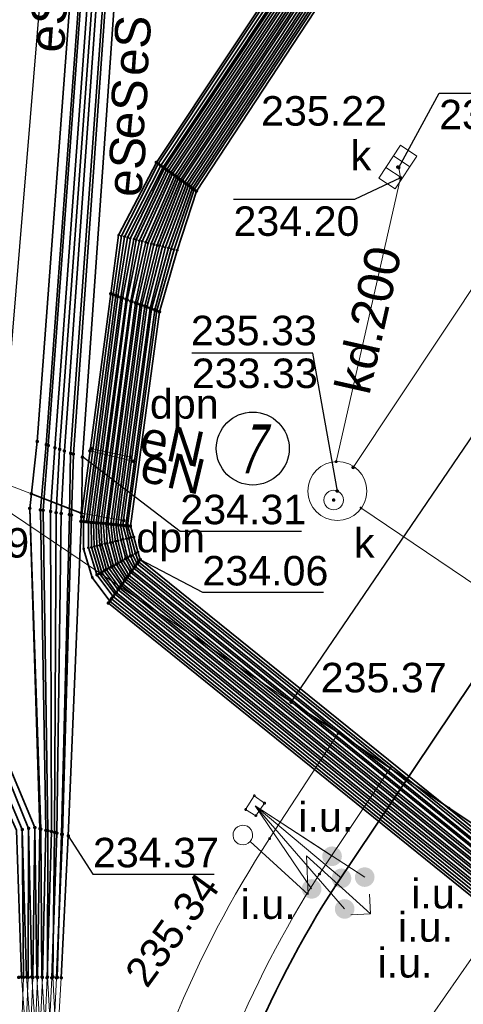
# Model space of a CAD drawing. Header units: metres. Extents: x 6603648 to 6604252, y 5739748 to 5740166.
# Tile 43 of 98: x 6603703 to 6603714, y 5740029 to 5740054. Entities that reach past the tile are written whole.
import ezdxf
from ezdxf.enums import TextEntityAlignment as Align

# ---------------------------------------------------------------- set-up
doc = ezdxf.new("R2010")
doc.units = ezdxf.units.M
doc.layers.get('0').update_dxf_attribs({"color": 252, "linetype": 'CONTINUOUS'})
for name, color, linetype, lineweight in [('GSLKRW', 252, 'CONTINUOUS', 25), ('GSLTTR', 252, 'CONTINUOUS', 35), ('GSPPRB', 252, 'CONTINUOUS', 18), ('GSPWPS', 252, 'CONTINUOUS', 13), ('GSPWPS_O', 252, 'CONTINUOUS', 13), ('GSSKOA', 252, 'CONTINUOUS', 18), ('GSSKOD', 252, 'CONTINUOUS', 18), ('GSSKPL', 252, 'CONTINUOUS', 18), ('GULENN', 252, 'CONTINUOUS', 18), ('GULENN_O', 252, 'CONTINUOUS', 18), ('GULEOR', 252, 'CONTINUOUS', 35), ('GULESN', 252, 'CONTINUOUS', 18), ('GULESN_O', 252, 'CONTINUOUS', 18), ('GULIPR', 252, 'CONTINUOUS', 18), ('GULKDP', 252, 'CONTINUOUS', 18), ('GULKDP_O', 252, 'CONTINUOUS', 18), ('GUPENP_O', 252, 'CONTINUOUS', 18), ('GUPISL', 252, 'CONTINUOUS', 18), ('GUPKKS', 252, 'CONTINUOUS', 18), ('GUPKSD_O', 252, 'CONTINUOUS', 18), ('GUPKWZ', 252, 'CONTINUOUS', 18), ('GUPKWZ_O', 252, 'CONTINUOUS', 18), ('GUSIKP', 252, 'CONTINUOUS', 18), ('GUSXUI', 252, 'CONTINUOUS', 18)]:
    doc.layers.add(name, color=color, linetype=linetype, lineweight=lineweight)
for name, color, linetype in [('GUPESH', 252, 'CONTINUOUS'), ('GUPESH_O', 252, 'CONTINUOUS'), ('GUPKSH', 252, 'CONTINUOUS'), ('GUPKSH_O', 252, 'CONTINUOUS'), ('GUPXUI', 252, 'CONTINUOUS'), ('GUPXUI_O', 252, 'CONTINUOUS')]:
    doc.layers.add(name, color=color, linetype=linetype)
doc.styles.add('Arial', font='arial.ttf')
doc.styles.add('GEOS_050', font='GEOS_050', dxfattribs={"oblique": 15, "height": 2.5})

# ---------------------------------------------------------------- blocks, each defined once
blk = doc.blocks.new('GSPPRB0')
blk.add_lwpolyline([(-0.007955, 0.0225), (0.007955, 0.0225), (0.0225, 0.007955), (0.0225, -0.007955), (0.007955, -0.0225), (-0.007955, -0.0225), (-0.0225, -0.007955), (-0.0225, 0.007955)], close=True)
blk = doc.blocks.new('GUPKSH1')
blk.add_hatch(color=256).paths.add_polyline_path([(0, 0.045), (-0.011647, 0.043467), (-0.0225, 0.038971), (-0.03182, 0.03182), (-0.038971, 0.0225), (-0.043467, 0.011647), (-0.045, 0), (-0.043467, -0.011647), (-0.038971, -0.0225), (-0.03182, -0.03182), (-0.0225, -0.038971), (-0.011647, -0.043467), (0, -0.045), (0.011647, -0.043467), (0.0225, -0.038971), (0.03182, -0.03182), (0.038971, -0.0225), (0.043467, -0.011647), (0.045, 0), (0.043467, 0.011647), (0.038971, 0.0225), (0.03182, 0.03182), (0.0225, 0.038971), (0.011647, 0.043467)])
blk = doc.blocks.new('GUPESH1')
blk.add_hatch(color=256).paths.add_polyline_path([(0, 0.045), (-0.011647, 0.043467), (-0.0225, 0.038971), (-0.03182, 0.03182), (-0.038971, 0.0225), (-0.043467, 0.011647), (-0.045, 0), (-0.043467, -0.011647), (-0.038971, -0.0225), (-0.03182, -0.03182), (-0.0225, -0.038971), (-0.011647, -0.043467), (0, -0.045), (0.011647, -0.043467), (0.0225, -0.038971), (0.03182, -0.03182), (0.038971, -0.0225), (0.043467, -0.011647), (0.045, 0), (0.043467, 0.011647), (0.038971, 0.0225), (0.03182, 0.03182), (0.0225, 0.038971), (0.011647, 0.043467)])
blk = doc.blocks.new('GSPWPS1')
blk.add_hatch(color=256).paths.add_polyline_path([(0, 0.045), (-0.011647, 0.043467), (-0.0225, 0.038971), (-0.03182, 0.03182), (-0.038971, 0.0225), (-0.043467, 0.011647), (-0.045, 0), (-0.043467, -0.011647), (-0.038971, -0.0225), (-0.03182, -0.03182), (-0.0225, -0.038971), (-0.011647, -0.043467), (0, -0.045), (0.011647, -0.043467), (0.0225, -0.038971), (0.03182, -0.03182), (0.038971, -0.0225), (0.043467, -0.011647), (0.045, 0), (0.043467, 0.011647), (0.038971, 0.0225), (0.03182, 0.03182), (0.0225, 0.038971), (0.011647, 0.043467)])
blk = doc.blocks.new('GUPISL1_5')
for points in [[(3.396745, 1.05234), (3.75, 0.7), (3.396745, 0.34766)], [(0.25, 0), (2.25, 0), (1.55, 0.7), (3.75, 0.7)]]:
    blk.add_lwpolyline(points)
blk.add_lwpolyline([(0.25, 0), (0.241481, -0.064705), (0.216506, -0.125), (0.176777, -0.176777), (0.125, -0.216506), (0.064705, -0.241481), (0, -0.25), (-0.064705, -0.241481), (-0.125, -0.216506), (-0.176777, -0.176777), (-0.216506, -0.125), (-0.241481, -0.064705), (-0.25, 0), (-0.241481, 0.064705), (-0.216506, 0.125), (-0.176777, 0.176777), (-0.125, 0.216506), (-0.064705, 0.241481), (0, 0.25), (0.064705, 0.241481), (0.125, 0.216506), (0.176777, 0.176777), (0.216506, 0.125), (0.241481, 0.064705)], close=True)
blk = doc.blocks.new('GUPXUI1')
blk.add_hatch(color=256).paths.add_polyline_path([(0, 0.25), (-0.064705, 0.241481), (-0.125, 0.216506), (-0.176777, 0.176777), (-0.216506, 0.125), (-0.241481, 0.064705), (-0.25, 0), (-0.241481, -0.064705), (-0.216506, -0.125), (-0.176777, -0.176777), (-0.125, -0.216506), (-0.064705, -0.241481), (0, -0.25), (0.064705, -0.241481), (0.125, -0.216506), (0.176777, -0.176777), (0.216506, -0.125), (0.241481, -0.064705), (0.25, 0), (0.241481, 0.064705), (0.216506, 0.125), (0.176777, 0.176777), (0.125, 0.216506), (0.064705, 0.241481)])
blk = doc.blocks.new('GUPKWZ1_1')
blk.add_lwpolyline([(0.25, 0), (0.241481, -0.064705), (0.216506, -0.125), (0.176777, -0.176777), (0.125, -0.216506), (0.064705, -0.241481), (0, -0.25), (-0.064705, -0.241481), (-0.125, -0.216506), (-0.176777, -0.176777), (-0.216506, -0.125), (-0.241481, -0.064705), (-0.25, 0), (-0.241481, 0.064705), (-0.216506, 0.125), (-0.176777, 0.176777), (-0.125, 0.216506), (-0.064705, 0.241481), (0, 0.25), (0.064705, 0.241481), (0.125, 0.216506), (0.176777, 0.176777), (0.216506, 0.125), (0.241481, 0.064705)], close=True)
blk = doc.blocks.new('GUPKKS1')
blk.add_lwpolyline([(0.5, -0.25), (-0.5, -0.25), (-0.5, 0.25), (0.5, 0.25)], close=True)
for points in [[(-0.175, -0.25), (-0.175, 0.25)], [(0.175, -0.25), (0.175, 0.25)]]:
    blk.add_lwpolyline(points)

msp = doc.modelspace()

# ---------------------------------------------------------------- linework, layer by layer
msp.add_circle((6603708.882, 5740042.88), 0.928)
at = {"layer": 'GSLKRW'}
msp.add_lwpolyline([(6603719.623, 5739907.764), (6603719.37, 5739910.02), (6603718.01, 5739918.93), (6603716.84, 5739924.9, 0.18154), (6603714.02, 5739930.19, -0.269275), (6603711.34, 5739939.4, 0.039751), (6603711.22, 5739941.45), (6603709.62, 5739949.73), (6603696.41, 5740012.1), (6603705.1, 5740118.58), (6603708.8, 5740118.29), (6603704.84, 5740070.9), (6603702.4, 5740041.46), (6603700.14, 5740012.41), (6603713.04, 5739950.38, 0.051914), (6603714.01, 5739946.48, 0.188776), (6603715.42, 5739945.03, 0.298634), (6603717.12, 5739945.95), (6603717.71, 5739946.86), (6603718.42, 5739947.99), (6603718.75, 5739939.7)], format="xyb", dxfattribs=at)
for points in [[(6603748.13, 5740010.83), (6603738.74, 5740017.1), (6603736.51, 5740018.59), (6603732.35, 5740021.36), (6603730.12, 5740022.86), (6603726, 5740025.6), (6603723.79, 5740027.08), (6603719.86, 5740029.72), (6603717.63, 5740031.22), (6603713.87, 5740033.74), (6603712.38, 5740034.75), (6603711.06, 5740035.65), (6603709.86, 5740036.43), (6603715.18, 5740044.25), (6603715.538, 5740044.785)], [(6603709.86, 5740036.43), (6603711.06, 5740035.65), (6603712.38, 5740034.75), (6603713.87, 5740033.74), (6603717.63, 5740031.22), (6603719.86, 5740029.72), (6603723.79, 5740027.08), (6603726, 5740025.6), (6603726.08, 5740025.55)]]:
    msp.add_lwpolyline(points, dxfattribs=at)
at = {"layer": 'GSLTTR'}
msp.add_lwpolyline([(6603718.42, 5740042.85), (6603711, 5740031.78, 0.197873), (6603707.46, 5740012.99, -0.000264), (6603710.44, 5739997.78), (6603712.7, 5739986.28), (6603715.02, 5739974.46), (6603717.56, 5739961.64), (6603718.76, 5739955.43, -0.02115), (6603719.33, 5739951.98, -0.01537), (6603719.71, 5739948.05), (6603720.01, 5739939.11), (6603720.48, 5739933.6, 0.063458), (6603722.5, 5739925.36, 0.103455), (6603728.15, 5739916.98, 0.087138), (6603735.69, 5739911.88, -0.009366), (6603746.49, 5739907.17), (6603750.35, 5739904.88), (6603754.05, 5739902.42, 0.04307), (6603764.13, 5739897.21, -0.0617), (6603779.54, 5739890.04)], format="xyb", dxfattribs=at)
at = {"layer": 'GSSKOA'}
msp.add_lwpolyline([(6603700.14, 5740012.41), (6603702.4, 5740041.46), (6603704.84, 5740070.9), (6603708.8, 5740118.29), (6603705.1, 5740118.58), (6603696.41, 5740012.1), (6603709.62, 5739949.73), (6603713.04, 5739950.38)], close=True, dxfattribs=at)
msp.add_lwpolyline([(6603715.538, 5740044.785), (6603757.379, 5740016.708, 0.395703), (6603765.668, 5740018.361), (6603753.371, 5740000.151, 0.411757), (6603751.714, 5740008.484), (6603748.13, 5740010.83), (6603738.74, 5740017.1), (6603736.51, 5740018.59), (6603732.35, 5740021.36), (6603730.12, 5740022.86), (6603726, 5740025.6), (6603723.79, 5740027.08), (6603719.86, 5740029.72), (6603717.63, 5740031.22), (6603713.87, 5740033.74), (6603712.38, 5740034.75), (6603711.06, 5740035.65), (6603709.86, 5740036.43), (6603715.18, 5740044.25)], format="xyb", close=True, dxfattribs=at)
at = {"layer": 'GSSKOD'}
msp.add_lwpolyline([(6603704.84, 5740070.9), (6603720.66, 5740094.71), (6603725.86, 5740091.24), (6603726.2, 5740091.73), (6603731.02, 5740088.51), (6603714.22, 5740063.42), (6603723.23, 5740057.39), (6603714.64, 5740044.58), (6603715.18, 5740044.25), (6603709.86, 5740036.43), (6603702.4, 5740041.46)], close=True, dxfattribs=at)
msp.add_lwpolyline([(6603711.06, 5740035.65), (6603709.31, 5740032.96, 0.19423), (6603705.34, 5740012.85), (6603706.75, 5740004.57), (6603708.35, 5739997.66), (6603710.67, 5739985.82), (6603712.96, 5739974.23), (6603715.52, 5739961.21), (6603716.78, 5739954.87, -0.030836), (6603717.61, 5739948.19), (6603717.71, 5739946.86), (6603718.42, 5739947.99, 0.032203), (6603718.06, 5739951.87), (6603718.83, 5739951.92)], format="xyb", dxfattribs=at)
at = {"layer": 'GSSKPL'}
msp.add_lwpolyline([(6603718.62, 5739963.32, -0.052081), (6603718, 5739973.29, -0.091075), (6603722.03, 5739990.76), (6603726.4, 5739998.67), (6603738.74, 5740017.1), (6603736.51, 5740018.59), (6603732.35, 5740021.36), (6603730.12, 5740022.86), (6603726, 5740025.6), (6603723.79, 5740027.08), (6603719.86, 5740029.72), (6603717.63, 5740031.22), (6603713.87, 5740033.74), (6603712.38, 5740034.75), (6603710.58, 5740032.06, 0.196712), (6603706.96, 5740012.89), (6603707.72, 5740009.07), (6603709.94, 5739997.72), (6603712.2, 5739986.22), (6603714.53, 5739974.4), (6603717.07, 5739961.54)], format="xyb", dxfattribs=at)
at = {"layer": 'GULENN'}
for points in [[(6603724.61, 5740081.74), (6603726.57, 5740080.36), (6603726.92, 5740079.56), (6603726.46, 5740078.82), (6603707.2, 5740049.61), (6603706.59, 5740048.02), (6603706.19, 5740046.48), (6603705.45, 5740040.94), (6603705.53, 5740040.56), (6603705.65, 5740040.08), (6603705.81, 5740039.77), (6603722.71, 5740026.13), (6603723.51, 5740025.56), (6603751.41, 5740006.62), (6603752.63, 5740005.76), (6603753.31, 5740005.54)], [(6603724.67, 5740081.83), (6603726.64, 5740080.41), (6603727.01, 5740079.56), (6603726.49, 5740078.8), (6603707.25, 5740049.58), (6603706.66, 5740048), (6603706.27, 5740046.45), (6603705.52, 5740040.93), (6603705.59, 5740040.57), (6603705.7, 5740040.11), (6603705.86, 5740039.84), (6603722.78, 5740026.2), (6603723.56, 5740025.63), (6603751.45, 5740006.69), (6603753.83, 5740004.41)], [(6603724.71, 5740081.89), (6603726.71, 5740080.46), (6603727.1, 5740079.56), (6603726.55, 5740078.78), (6603707.3, 5740049.54), (6603706.74, 5740047.98), (6603706.31, 5740046.43), (6603705.58, 5740040.93), (6603705.67, 5740040.59), (6603705.77, 5740040.15), (6603705.89, 5740039.88), (6603722.8, 5740026.23), (6603723.59, 5740025.67), (6603751.47, 5740006.73), (6603752.65, 5740005.84), (6603753.29, 5740005.63)], [(6603724.41, 5740081.44), (6603726.27, 5740080.16), (6603726.55, 5740079.56), (6603726.27, 5740078.92), (6603706.99, 5740049.76), (6603706.3, 5740048.09), (6603705.94, 5740046.57), (6603705.2, 5740040.96), (6603705.26, 5740040.49), (6603705.41, 5740039.94), (6603705.65, 5740039.56), (6603722.53, 5740025.92), (6603723.35, 5740025.35), (6603751.29, 5740006.4), (6603752.58, 5740005.58), (6603753.34, 5740005.39)], [(6603724.47, 5740081.52), (6603726.34, 5740080.21), (6603726.63, 5740079.56), (6603726.31, 5740078.9), (6603707.04, 5740049.72), (6603706.37, 5740048.07), (6603706.02, 5740046.54), (6603705.27, 5740040.96), (6603705.32, 5740040.5), (6603705.46, 5740039.97), (6603705.69, 5740039.61), (6603722.59, 5740025.99), (6603723.4, 5740025.41), (6603751.33, 5740006.47), (6603753.69, 5740004.21)], [(6603724.51, 5740081.59), (6603726.42, 5740080.26), (6603726.73, 5740079.56), (6603726.36, 5740078.87), (6603707.09, 5740049.69), (6603706.45, 5740048.05), (6603706.06, 5740046.53), (6603705.33, 5740040.95), (6603705.39, 5740040.52), (6603705.53, 5740040.01), (6603705.73, 5740039.66), (6603722.62, 5740026.02), (6603723.43, 5740025.46), (6603751.35, 5740006.51), (6603752.61, 5740005.67), (6603753.33, 5740005.46)], [(6603724.57, 5740081.67), (6603726.49, 5740080.31), (6603726.82, 5740079.56), (6603726.4, 5740078.85), (6603707.15, 5740049.65), (6603706.51, 5740048.04), (6603706.14, 5740046.5), (6603705.4, 5740040.95), (6603705.45, 5740040.54), (6603705.58, 5740040.04), (6603705.78, 5740039.73), (6603722.69, 5740026.1), (6603723.47, 5740025.52), (6603751.39, 5740006.58), (6603753.74, 5740004.27)], [(6603724.26, 5740081.21), (6603726.04, 5740080), (6603726.26, 5740079.56), (6603726.13, 5740078.99), (6603706.84, 5740049.87), (6603706.07, 5740048.15), (6603705.78, 5740046.63), (6603705.02, 5740040.98), (6603705.04, 5740040.44), (6603705.22, 5740039.84), (6603705.54, 5740039.4), (6603722.41, 5740025.78), (6603723.24, 5740025.2), (6603751.21, 5740006.24), (6603752.54, 5740005.41), (6603753.38, 5740005.23)], [(6603724.31, 5740081.29), (6603726.12, 5740080.06), (6603726.36, 5740079.56), (6603726.17, 5740078.97), (6603706.9, 5740049.83), (6603706.16, 5740048.13), (6603705.81, 5740046.62), (6603705.08, 5740040.98), (6603705.12, 5740040.46), (6603705.29, 5740039.87), (6603705.57, 5740039.44), (6603722.44, 5740025.82), (6603723.27, 5740025.24), (6603751.23, 5740006.28), (6603752.56, 5740005.5), (6603753.36, 5740005.31)], [(6603724.36, 5740081.36), (6603726.19, 5740080.1), (6603726.45, 5740079.56), (6603726.22, 5740078.94), (6603706.95, 5740049.79), (6603706.22, 5740048.11), (6603705.9, 5740046.59), (6603705.15, 5740040.97), (6603705.18, 5740040.47), (6603705.34, 5740039.9), (6603705.62, 5740039.51), (6603722.5, 5740025.89), (6603723.32, 5740025.31), (6603751.27, 5740006.35), (6603753.65, 5740004.14)], [(6603724.11, 5740080.99), (6603725.81, 5740079.85), (6603725.99, 5740079.56), (6603725.98, 5740079.06), (6603706.69, 5740049.97), (6603705.86, 5740048.21), (6603705.57, 5740046.71), (6603704.83, 5740041), (6603704.85, 5740040.39), (6603705.04, 5740039.73), (6603705.41, 5740039.22), (6603722.26, 5740025.62), (6603723.12, 5740025.03), (6603751.11, 5740006.05), (6603752.05, 5740005.24), (6603752, 5740004.71), (6603751.04, 5740003.2), (6603741.76, 5739989.76), (6603741.84, 5739989.39)], [(6603724.16, 5740081.06), (6603725.89, 5740079.9), (6603726.08, 5740079.56), (6603726.03, 5740079.04), (6603706.74, 5740049.94), (6603705.92, 5740048.19), (6603705.66, 5740046.68), (6603704.9, 5740040.99), (6603704.92, 5740040.41), (6603705.1, 5740039.77), (6603705.46, 5740039.29), (6603722.32, 5740025.68), (6603723.15, 5740025.08), (6603751.15, 5740006.12), (6603752.15, 5740005.25), (6603752.07, 5740004.66), (6603751.08, 5740003.16), (6603741.72, 5739989.57), (6603741.4, 5739989.5)], [(6603724.21, 5740081.14), (6603725.97, 5740079.96), (6603726.18, 5740079.56), (6603726.07, 5740079.02), (6603706.8, 5740049.9), (6603706, 5740048.17), (6603705.69, 5740046.66), (6603704.95, 5740040.99), (6603704.99, 5740040.42), (6603705.16, 5740039.8), (6603705.49, 5740039.34), (6603722.36, 5740025.72), (6603723.19, 5740025.14), (6603751.17, 5740006.17), (6603752.26, 5740005.27), (6603752.13, 5740004.61), (6603751.12, 5740003.11), (6603741.88, 5739989.73), (6603741.92, 5739989.4)], [(6603723.91, 5740080.69), (6603725.51, 5740079.65), (6603725.61, 5740079.56), (6603725.8, 5740079.16), (6603706.48, 5740050.12), (6603705.54, 5740048.29), (6603705.33, 5740046.8), (6603704.58, 5740041.02), (6603704.58, 5740040.33), (6603704.8, 5740039.6), (6603705.25, 5740039), (6603722.09, 5740025.41), (6603722.96, 5740024.82), (6603750.98, 5740005.83), (6603751.74, 5740005.2), (6603751.83, 5740004.84), (6603750.91, 5740003.35), (6603741.61, 5739989.8), (6603741.7, 5739989.38)], [(6603724.01, 5740080.84), (6603725.67, 5740079.75), (6603725.81, 5740079.56), (6603725.89, 5740079.11), (6603706.6, 5740050.04), (6603705.7, 5740048.25), (6603705.45, 5740046.75), (6603704.7, 5740041.01), (6603704.7, 5740040.36), (6603704.92, 5740039.67), (6603705.33, 5740039.12), (6603722.18, 5740025.52), (6603723.04, 5740024.93), (6603751.05, 5740005.94), (6603751.84, 5740005.21), (6603751.89, 5740004.79), (6603750.95, 5740003.31), (6603741.64, 5739989.79), (6603741.77, 5739989.39)], [(6603724.06, 5740080.92), (6603725.74, 5740079.8), (6603725.89, 5740079.56), (6603725.94, 5740079.08), (6603706.64, 5740050.01), (6603705.77, 5740048.23), (6603705.53, 5740046.72), (6603704.77, 5740041), (6603704.78, 5740040.37), (6603704.98, 5740039.7), (6603705.38, 5740039.18), (6603722.22, 5740025.57), (6603723.08, 5740024.98), (6603751.08, 5740006.01), (6603751.94, 5740005.23), (6603751.95, 5740004.75), (6603750.99, 5740003.25), (6603741.71, 5739989.78), (6603736.55, 5739982.04), (6603736.2, 5739981.8), (6603735.78, 5739981.89), (6603722.86, 5739991.05)], [(6603705.78, 5740042.66), (6603704.77, 5740042.88)], [(6603705.84, 5740042.56), (6603704.74, 5740042.82)]]:
    msp.add_lwpolyline(points, dxfattribs=at)
at = {"layer": 'GULEOR'}
for points in [[(6603724.16, 5740081.06), (6603725.89, 5740079.9), (6603726.08, 5740079.56), (6603726.03, 5740079.04), (6603706.74, 5740049.94), (6603705.92, 5740048.19), (6603705.66, 5740046.68), (6603704.9, 5740040.99), (6603704.92, 5740040.41), (6603705.1, 5740039.77), (6603705.46, 5740039.29), (6603722.32, 5740025.68), (6603723.15, 5740025.08), (6603751.15, 5740006.12)], [(6603725.75, 5740079.18), (6603706.43, 5740050.16), (6603705.47, 5740048.31), (6603705.27, 5740046.82), (6603704.51, 5740041.03)], [(6603725.8, 5740079.16), (6603706.48, 5740050.12), (6603705.54, 5740048.29), (6603705.33, 5740046.8), (6603704.58, 5740041.02), (6603704.58, 5740040.33), (6603704.8, 5740039.6), (6603705.25, 5740039), (6603722.09, 5740025.41), (6603722.96, 5740024.82), (6603750.98, 5740005.83)], [(6603725.84, 5740079.13), (6603706.54, 5740050.08), (6603705.62, 5740048.27), (6603705.4, 5740046.77), (6603704.65, 5740041.02)], [(6603725.89, 5740079.11), (6603706.6, 5740050.04), (6603705.7, 5740048.25), (6603705.45, 5740046.75), (6603704.7, 5740041.01), (6603704.7, 5740040.36), (6603704.92, 5740039.67), (6603705.33, 5740039.12), (6603722.18, 5740025.52), (6603723.04, 5740024.93), (6603751.05, 5740005.94)], [(6603725.94, 5740079.08), (6603706.64, 5740050.01), (6603705.77, 5740048.23), (6603705.53, 5740046.72), (6603704.77, 5740041), (6603704.78, 5740040.37), (6603704.98, 5740039.7), (6603705.38, 5740039.18), (6603722.22, 5740025.57), (6603723.08, 5740024.98), (6603751.08, 5740006.01)], [(6603725.98, 5740079.06), (6603706.69, 5740049.97), (6603705.86, 5740048.21), (6603705.57, 5740046.71), (6603704.83, 5740041), (6603704.85, 5740040.39), (6603705.04, 5740039.73), (6603705.41, 5740039.22), (6603722.26, 5740025.62), (6603723.12, 5740025.03), (6603751.11, 5740006.05)], [(6603726.07, 5740079.02), (6603706.8, 5740049.9), (6603706, 5740048.17), (6603705.69, 5740046.66), (6603704.95, 5740040.99), (6603704.99, 5740040.42), (6603705.16, 5740039.8), (6603705.49, 5740039.34), (6603722.36, 5740025.72), (6603723.19, 5740025.14), (6603751.17, 5740006.17)], [(6603726.13, 5740078.99), (6603706.84, 5740049.87), (6603706.07, 5740048.15), (6603705.78, 5740046.63), (6603705.02, 5740040.98), (6603705.04, 5740040.44), (6603705.22, 5740039.84), (6603705.54, 5740039.4), (6603722.41, 5740025.78), (6603723.24, 5740025.2), (6603751.21, 5740006.24)], [(6603726.17, 5740078.97), (6603706.9, 5740049.83), (6603706.16, 5740048.13), (6603705.81, 5740046.62), (6603705.08, 5740040.98), (6603705.12, 5740040.46), (6603705.29, 5740039.87), (6603705.57, 5740039.44), (6603722.44, 5740025.82), (6603723.27, 5740025.24), (6603751.23, 5740006.28)], [(6603726.22, 5740078.94), (6603706.95, 5740049.79), (6603706.22, 5740048.11), (6603705.9, 5740046.59), (6603705.15, 5740040.97), (6603705.18, 5740040.47), (6603705.34, 5740039.9), (6603705.62, 5740039.51), (6603722.5, 5740025.89), (6603723.32, 5740025.31), (6603751.27, 5740006.35)], [(6603726.27, 5740078.92), (6603706.99, 5740049.76), (6603706.3, 5740048.09), (6603705.94, 5740046.57), (6603705.2, 5740040.96), (6603705.26, 5740040.49), (6603705.41, 5740039.94), (6603705.65, 5740039.56), (6603722.53, 5740025.92), (6603723.35, 5740025.35), (6603751.29, 5740006.4)], [(6603726.31, 5740078.9), (6603707.04, 5740049.72), (6603706.37, 5740048.07), (6603706.02, 5740046.54), (6603705.27, 5740040.96), (6603705.32, 5740040.5), (6603705.46, 5740039.97), (6603705.69, 5740039.61), (6603722.59, 5740025.99), (6603723.4, 5740025.41), (6603751.33, 5740006.47)], [(6603726.36, 5740078.87), (6603707.09, 5740049.69), (6603706.45, 5740048.05), (6603706.06, 5740046.53), (6603705.33, 5740040.95), (6603705.39, 5740040.52), (6603705.53, 5740040.01), (6603705.73, 5740039.66), (6603722.62, 5740026.02), (6603723.43, 5740025.46), (6603751.35, 5740006.51)], [(6603726.4, 5740078.85), (6603707.15, 5740049.65), (6603706.51, 5740048.04), (6603706.14, 5740046.5), (6603705.4, 5740040.95), (6603705.45, 5740040.54), (6603705.58, 5740040.04), (6603705.78, 5740039.73), (6603722.69, 5740026.1), (6603723.47, 5740025.52), (6603751.39, 5740006.58)], [(6603726.46, 5740078.82), (6603707.2, 5740049.61), (6603706.59, 5740048.02), (6603706.19, 5740046.48), (6603705.45, 5740040.94), (6603705.53, 5740040.56), (6603705.65, 5740040.08), (6603705.81, 5740039.77), (6603722.71, 5740026.13), (6603723.51, 5740025.56), (6603751.41, 5740006.62)], [(6603726.49, 5740078.8), (6603707.25, 5740049.58), (6603706.66, 5740048), (6603706.27, 5740046.45), (6603705.52, 5740040.93), (6603705.59, 5740040.57), (6603705.7, 5740040.11), (6603705.86, 5740039.84), (6603722.78, 5740026.2), (6603723.56, 5740025.63), (6603751.45, 5740006.69)], [(6603726.55, 5740078.78), (6603707.3, 5740049.54), (6603706.74, 5740047.98), (6603706.31, 5740046.43), (6603705.58, 5740040.93), (6603705.67, 5740040.59), (6603705.77, 5740040.15), (6603705.89, 5740039.88), (6603722.8, 5740026.23), (6603723.59, 5740025.67), (6603751.47, 5740006.73)], [(6603726.59, 5740078.76), (6603707.35, 5740049.5), (6603706.81, 5740047.96), (6603706.39, 5740046.41), (6603705.65, 5740040.92), (6603705.73, 5740040.6), (6603705.83, 5740040.17), (6603705.94, 5740039.95), (6603722.86, 5740026.3), (6603723.63, 5740025.73), (6603751.52, 5740006.81)], [(6603726.64, 5740078.73), (6603707.39, 5740049.47), (6603706.88, 5740047.94), (6603706.44, 5740046.39), (6603705.7, 5740040.92), (6603705.79, 5740040.62), (6603705.9, 5740040.21), (6603705.98, 5740040), (6603722.9, 5740026.34), (6603723.67, 5740025.77), (6603751.54, 5740006.85)], [(6603726.68, 5740078.71), (6603707.45, 5740049.43), (6603706.96, 5740047.92), (6603706.51, 5740046.36), (6603705.77, 5740040.91), (6603705.86, 5740040.63), (6603705.96, 5740040.25), (6603706.02, 5740040.06), (6603722.95, 5740026.4), (6603723.7, 5740025.82), (6603751.56, 5740006.89)], [(6603706.21, 5740068.82), (6603705.21, 5740067.39), (6603703.4, 5740043.06), (6603703.21, 5740041.36), (6603703.47, 5740033.21), (6603703.41, 5740029.43)], [(6603706.21, 5740068.81), (6603705.21, 5740067.39), (6603703.4, 5740043.06), (6603703.21, 5740041.36), (6603703.49, 5740033.2), (6603703.52, 5740029.44)], [(6603706.42, 5740068.67), (6603705.41, 5740067.21), (6603703.63, 5740042.98), (6603703.48, 5740041.32), (6603703.62, 5740033.17), (6603703.53, 5740029.43)], [(6603706.48, 5740068.63), (6603705.46, 5740067.16), (6603703.68, 5740042.96), (6603703.55, 5740041.31), (6603703.67, 5740033.16), (6603703.66, 5740029.44)], [(6603706.63, 5740068.53), (6603705.61, 5740067.03), (6603703.85, 5740042.9), (6603703.74, 5740041.28), (6603703.76, 5740033.14), (6603703.65, 5740029.42)], [(6603706.74, 5740068.46), (6603705.72, 5740066.94), (6603703.97, 5740042.86), (6603703.88, 5740041.25), (6603703.84, 5740033.12), (6603703.8, 5740029.44)], [(6603706.84, 5740068.39), (6603705.81, 5740066.85), (6603704.09, 5740042.82), (6603704.01, 5740041.23), (6603703.9, 5740033.1), (6603703.77, 5740029.42)], [(6603707.06, 5740068.24), (6603706.02, 5740066.67), (6603704.32, 5740042.74), (6603704.27, 5740041.19), (6603704.04, 5740033.07), (6603703.89, 5740029.42)], [(6603707.01, 5740068.27), (6603705.97, 5740066.71), (6603704.25, 5740042.76), (6603704.22, 5740041.2), (6603704.02, 5740033.07), (6603703.91, 5740029.43)], [(6603707.27, 5740068.09), (6603706.22, 5740066.49), (6603704.55, 5740042.66), (6603704.53, 5740041.15), (6603704.19, 5740033.03), (6603704.01, 5740029.42)], [(6603707.27, 5740068.09), (6603706.22, 5740066.49), (6603704.55, 5740042.66), (6603704.53, 5740041.15), (6603704.19, 5740033.03), (6603704.01, 5740029.42)], [(6603698.25, 5740042.67), (6603702.35, 5740035.25), (6603703.18, 5740033.22), (6603703.17, 5740029.43)], [(6603698.25, 5740042.67), (6603702.35, 5740035.25), (6603703.18, 5740033.22), (6603703.26, 5740029.44)], [(6603698.38, 5740042.82), (6603702.47, 5740035.31), (6603703.34, 5740033.24), (6603703.29, 5740029.43)], [(6603698.38, 5740042.82), (6603702.47, 5740035.31), (6603703.34, 5740033.24), (6603703.39, 5740029.44)], [(6603697.98, 5740042.37), (6603702.02, 5740035.07), (6603702.87, 5740033.17), (6603703, 5740029.44)], [(6603698.11, 5740042.52), (6603702.18, 5740035.16), (6603703.02, 5740033.19), (6603703.05, 5740029.43)], [(6603698.11, 5740042.52), (6603702.18, 5740035.16), (6603703.02, 5740033.19), (6603703.13, 5740029.44)], [(6603703.25, 5740041.73), (6603704.52, 5740041.24)], [(6603705.21, 5740038.95), (6603722.04, 5740025.36), (6603722.92, 5740024.77), (6603750.96, 5740005.78)], [(6603705.29, 5740039.06), (6603722.13, 5740025.47), (6603723, 5740024.87), (6603751.02, 5740005.89)]]:
    msp.add_lwpolyline(points, dxfattribs=at)
at = {"layer": 'GULESN'}
for points in [[(6603710.25, 5740077.34), (6603709.76, 5740077.67), (6603709.23, 5740077.69), (6603709.02, 5740077.5), (6603708.27, 5740076.84), (6603706.08, 5740076.55), (6603700.9, 5740075.41), (6603700.51, 5740074.84), (6603700.29, 5740074.03), (6603697.99, 5740045.3), (6603697.91, 5740043.88), (6603698.11, 5740042.52), (6603702.18, 5740035.16), (6603703.02, 5740033.19), (6603703.05, 5740029.43), (6603702.98, 5740027.55), (6603701.85, 5740014.59), (6603701.96, 5740011.42), (6603702.45, 5740008.36), (6603708.97, 5739977.75), (6603710.1, 5739976.48)], [(6603710.17, 5740077.21), (6603709.68, 5740077.54), (6603709.23, 5740077.69), (6603709.02, 5740077.5), (6603708.27, 5740076.84), (6603706.08, 5740076.55), (6603700.9, 5740075.41), (6603700.51, 5740074.84), (6603700.29, 5740074.03), (6603697.99, 5740045.3), (6603697.91, 5740043.88), (6603698.11, 5740042.52), (6603702.18, 5740035.16), (6603703.02, 5740033.19), (6603703.05, 5740029.43), (6603702.98, 5740027.55), (6603701.85, 5740014.59), (6603701.96, 5740011.42), (6603702.45, 5740008.36), (6603708.97, 5739977.75), (6603710.1, 5739976.48)], [(6603709.13, 5740075.66), (6603708.59, 5740076.02), (6603707.7, 5740076.39), (6603706.83, 5740076.53), (6603706.1, 5740076.47), (6603700.92, 5740075.33), (6603700.45, 5740074.89), (6603700.25, 5740074.06), (6603697.87, 5740045.29), (6603697.78, 5740043.89), (6603697.98, 5740042.37), (6603702.02, 5740035.07), (6603702.87, 5740033.17), (6603703, 5740029.44), (6603703.14, 5740027.54), (6603701.98, 5740014.55), (6603702.12, 5740011.4), (6603702.61, 5740008.33), (6603704.25, 5740000.47), (6603709.12, 5739977.79), (6603709.57, 5739973.07), (6603709.48, 5739971.87)], [(6603709.06, 5740075.55), (6603708.52, 5740075.91), (6603707.67, 5740076.22), (6603706.82, 5740076.37), (6603706.12, 5740076.3), (6603700.95, 5740075.17), (6603700.56, 5740074.8), (6603700.34, 5740073.99), (6603697.99, 5740045.3), (6603697.91, 5740043.88), (6603698.11, 5740042.52), (6603702.18, 5740035.16), (6603703.02, 5740033.19), (6603703.13, 5740029.44), (6603703.27, 5740027.54), (6603702.08, 5740014.52), (6603702.21, 5740011.38), (6603702.7, 5740008.31), (6603704.33, 5740000.48), (6603709.21, 5739977.81), (6603709.74, 5739973.16), (6603709.61, 5739971.8)], [(6603708.55, 5740074.79), (6603708.05, 5740075.12), (6603707.62, 5740075.56), (6603706.89, 5740076.02), (6603706.11, 5740076.39), (6603700.93, 5740075.24), (6603700.64, 5740074.73), (6603700.4, 5740073.95), (6603698.11, 5740045.3), (6603698.04, 5740043.86), (6603698.25, 5740042.67), (6603702.35, 5740035.25), (6603703.18, 5740033.22), (6603703.17, 5740029.43), (6603703.09, 5740027.54), (6603701.93, 5740014.56), (6603702.04, 5740011.41), (6603702.53, 5740008.34), (6603709.04, 5739977.77), (6603710.4, 5739973.49), (6603710.17, 5739971.52)], [(6603708.85, 5740075.24), (6603708.35, 5740075.58), (6603707.63, 5740076.05), (6603706.81, 5740076.2), (6603706.15, 5740076.14), (6603700.99, 5740075.01), (6603700.66, 5740074.71), (6603700.43, 5740073.93), (6603698.11, 5740045.3), (6603698.04, 5740043.86), (6603698.25, 5740042.67), (6603702.35, 5740035.25), (6603703.18, 5740033.22), (6603703.26, 5740029.44), (6603703.39, 5740027.53), (6603702.17, 5740014.49), (6603702.3, 5740011.37), (6603702.78, 5740008.3), (6603704.41, 5740000.49), (6603709.29, 5739977.84), (6603709.91, 5739973.24), (6603709.74, 5739971.74)], [(6603708.46, 5740074.65), (6603707.95, 5740074.99), (6603707.5, 5740075.41), (6603706.79, 5740075.86), (6603706.14, 5740076.22), (6603700.97, 5740075.09), (6603700.77, 5740074.62), (6603700.52, 5740073.87), (6603698.23, 5740045.3), (6603698.17, 5740043.85), (6603698.38, 5740042.82), (6603702.47, 5740035.31), (6603703.34, 5740033.24), (6603703.29, 5740029.43), (6603703.21, 5740027.54), (6603702.02, 5740014.54), (6603702.12, 5740011.4), (6603702.61, 5740008.33), (6603709.12, 5739977.79), (6603710.58, 5739973.58), (6603710.3, 5739971.46)], [(6603708.76, 5740075.1), (6603708.28, 5740075.42), (6603707.59, 5740075.88), (6603706.8, 5740076.03), (6603706.18, 5740075.97), (6603701.03, 5740074.86), (6603700.77, 5740074.62), (6603700.52, 5740073.87), (6603698.23, 5740045.3), (6603698.17, 5740043.85), (6603698.38, 5740042.82), (6603702.47, 5740035.31), (6603703.34, 5740033.24), (6603703.39, 5740029.44), (6603703.51, 5740027.53), (6603702.26, 5740014.46), (6603702.39, 5740011.35), (6603702.85, 5740008.29), (6603704.5, 5740000.51), (6603709.38, 5739977.86), (6603710.08, 5739973.33), (6603709.87, 5739971.67)], [(6603706.21, 5740068.82), (6603705.21, 5740067.39), (6603703.4, 5740043.06), (6603703.21, 5740041.36), (6603703.47, 5740033.21), (6603703.41, 5740029.43), (6603703.33, 5740027.53), (6603702.1, 5740014.51), (6603702.2, 5740011.38), (6603702.69, 5740008.32), (6603704.4, 5740000.49), (6603704.76, 5739999.81)], [(6603706.42, 5740068.67), (6603705.41, 5740067.21), (6603703.63, 5740042.98), (6603703.48, 5740041.32), (6603703.62, 5740033.17), (6603703.53, 5740029.43), (6603703.45, 5740027.53), (6603702.19, 5740014.48), (6603702.28, 5740011.37), (6603702.77, 5740008.3), (6603704.48, 5740000.5), (6603704.78, 5739999.94)], [(6603706.21, 5740068.81), (6603705.21, 5740067.39), (6603703.4, 5740043.06), (6603703.21, 5740041.36), (6603703.49, 5740033.2), (6603703.52, 5740029.44), (6603703.64, 5740027.52), (6603702.35, 5740014.43), (6603702.48, 5740011.34), (6603702.93, 5740008.27), (6603704.58, 5740000.52), (6603709.47, 5739977.88), (6603710.25, 5739973.41), (6603710, 5739971.61), (6603706.36, 5739966.21), (6603705.89, 5739965.54), (6603705.74, 5739964.87)], [(6603706.63, 5740068.53), (6603705.61, 5740067.03), (6603703.85, 5740042.9), (6603703.74, 5740041.28), (6603703.76, 5740033.14), (6603703.65, 5740029.42), (6603703.57, 5740027.52), (6603702.28, 5740014.45), (6603702.36, 5740011.36), (6603702.84, 5740008.29), (6603704.56, 5740000.52), (6603704.8, 5740000.07)], [(6603706.48, 5740068.63), (6603705.46, 5740067.16), (6603703.68, 5740042.96), (6603703.55, 5740041.31), (6603703.67, 5740033.16), (6603703.66, 5740029.44), (6603703.77, 5740027.52), (6603702.46, 5740014.39), (6603702.57, 5740011.32), (6603703.02, 5740008.25), (6603704.69, 5740000.54), (6603709.56, 5739977.91), (6603710.42, 5739973.5), (6603710.12, 5739971.55), (6603706.47, 5739966.13), (6603706, 5739965.5), (6603705.83, 5739964.86)], [(6603706.74, 5740068.46), (6603705.72, 5740066.94), (6603703.97, 5740042.86), (6603703.88, 5740041.25), (6603703.84, 5740033.12), (6603703.8, 5740029.44), (6603703.9, 5740027.51), (6603702.55, 5740014.36), (6603702.65, 5740011.31), (6603703.1, 5740008.24), (6603704.77, 5740000.55), (6603709.65, 5739977.93), (6603710.58, 5739973.58), (6603710.24, 5739971.49), (6603706.59, 5739966.05), (6603706.11, 5739965.45), (6603705.93, 5739964.86)], [(6603706.84, 5740068.39), (6603705.81, 5740066.85), (6603704.09, 5740042.82), (6603704.01, 5740041.23), (6603703.9, 5740033.1), (6603703.77, 5740029.42), (6603703.68, 5740027.52), (6603702.36, 5740014.42), (6603702.44, 5740011.34), (6603702.92, 5740008.27), (6603704.63, 5740000.53), (6603704.83, 5740000.19)], [(6603707.06, 5740068.24), (6603706.02, 5740066.67), (6603704.32, 5740042.74), (6603704.27, 5740041.19), (6603704.04, 5740033.07), (6603703.89, 5740029.42), (6603703.8, 5740027.51), (6603702.45, 5740014.39), (6603702.53, 5740011.33), (6603703.01, 5740008.26), (6603704.7, 5740000.54), (6603704.85, 5740000.32)], [(6603707.01, 5740068.27), (6603705.97, 5740066.71), (6603704.25, 5740042.76), (6603704.22, 5740041.2), (6603704.02, 5740033.07), (6603703.91, 5740029.43)], [(6603707.27, 5740068.09), (6603706.22, 5740066.49), (6603704.55, 5740042.66), (6603704.53, 5740041.15), (6603704.19, 5740033.03), (6603704.01, 5740029.42), (6603703.9, 5740027.51), (6603702.55, 5740014.36), (6603702.65, 5740011.31), (6603703.1, 5740008.24), (6603704.77, 5740000.55), (6603704.87, 5740000.46)], [(6603707.27, 5740068.09), (6603706.22, 5740066.49), (6603704.55, 5740042.66), (6603704.53, 5740041.15), (6603704.19, 5740033.03), (6603704.01, 5740029.42)], [(6603697.76, 5740040.01), (6603698.16, 5740043.02), (6603698.53, 5740043.54), (6603703.25, 5740041.73), (6603704.52, 5740041.24), (6603705.6, 5740041.05)]]:
    msp.add_lwpolyline(points, dxfattribs=at)
at = {"layer": 'GULIPR'}
for points in [[(6603708.94, 5740033.79), (6603710.9, 5740032.51)], [(6603708.94, 5740033.79), (6603711.14, 5740031.95)], [(6603708.94, 5740033.79), (6603710.38, 5740031.68)], [(6603708.94, 5740033.79), (6603711.73, 5740031.98)], [(6603708.94, 5740033.79), (6603711.22, 5740031.17)]]:
    msp.add_lwpolyline(points, dxfattribs=at)
at = {"layer": 'GULKDP'}
for points in [[(6603711.436, 5740042.401), (6603722.765, 5740059.437)], [(6603711.003, 5740042.547), (6603712.641, 5740049.764), (6603712.596, 5740050.029)], [(6603722.911, 5740033.761), (6603711.634, 5740041.37)]]:
    msp.add_lwpolyline(points, dxfattribs=at)
msp.add_lwpolyline([(6603717.9, 5739971.95), (6603717.67, 5739972.39, -0.125611), (6603715.06, 5739983.46), (6603715.01, 5739983.95), (6603714.87, 5739984.43, -0.121408), (6603712.91, 5739996.28), (6603712.89, 5739996.78), (6603712.78, 5739997.27), (6603709.1, 5740013.36), (6603708.99, 5740013.85), (6603708.97, 5740014.35, -0.149725), (6603712.46, 5740027.06), (6603714.45, 5740029.91), (6603714.74, 5740030.32)], format="xyb", dxfattribs=at)
at = {"layer": 'GUPESH_O', "flags": 128}
for points in [[(6603704.542, 5740042.683), (6603707.039, 5740040.783), (6603710.119, 5740040.783)], [(6603706.02, 5740040.06), (6603707.602, 5740039.225), (6603710.682, 5740039.225)], [(6603704.19, 5740033.03), (6603704.818, 5740032.056), (6603707.898, 5740032.056)]]:
    msp.add_lwpolyline(points, dxfattribs=at)
at = {"layer": 'GUPKSH_O', "flags": 128}
for points in [[(6603712.596, 5740050.029), (6603713.623, 5740051.923), (6603716.703, 5740051.923)], [(6603712.641, 5740049.764), (6603711.472, 5740049.213), (6603708.392, 5740049.213)], [(6603711.035, 5740041.799), (6603710.412, 5740045.311), (6603707.332, 5740045.311)]]:
    msp.add_lwpolyline(points, dxfattribs=at)
at = {"layer": 'GUSIKP'}
msp.add_lwpolyline([(6603711.034, 5740041.049, -1), (6603711.034, 5740042.549, -1)], format="xyb", close=True, dxfattribs=at)
at = {"layer": 'GUSXUI'}
msp.add_lwpolyline([(6603708.7, 5740033.7), (6603708.92, 5740034.05), (6603709.18, 5740033.86), (6603708.96, 5740033.54)], close=True, dxfattribs=at)

# ---------------------------------------------------------------- block references
at = {"layer": 'GSPPRB', "rotation": 90}
for p in [(6603706.43, 5740050.16), (6603706.48, 5740050.12), (6603706.54, 5740050.08), (6603706.6, 5740050.04), (6603706.64, 5740050.01), (6603706.69, 5740049.97), (6603706.74, 5740049.94), (6603706.8, 5740049.9), (6603706.84, 5740049.87), (6603706.9, 5740049.83), (6603706.95, 5740049.79), (6603706.99, 5740049.76), (6603707.04, 5740049.72), (6603707.09, 5740049.69), (6603707.15, 5740049.65), (6603707.2, 5740049.61), (6603712.641, 5740049.764), (6603707.25, 5740049.58), (6603707.3, 5740049.54), (6603707.35, 5740049.5), (6603707.39, 5740049.47), (6603707.45, 5740049.43), (6603705.47, 5740048.31), (6603705.54, 5740048.29), (6603705.62, 5740048.27), (6603705.7, 5740048.25), (6603705.77, 5740048.23), (6603705.86, 5740048.21), (6603705.92, 5740048.19), (6603706, 5740048.17), (6603706.07, 5740048.15), (6603706.16, 5740048.13), (6603706.22, 5740048.11), (6603706.3, 5740048.09), (6603706.37, 5740048.07), (6603706.45, 5740048.05), (6603706.51, 5740048.04), (6603706.59, 5740048.02), (6603706.66, 5740048), (6603706.74, 5740047.98), (6603706.81, 5740047.96), (6603706.88, 5740047.94), (6603706.96, 5740047.92), (6603705.27, 5740046.82), (6603705.33, 5740046.8), (6603705.4, 5740046.77), (6603705.45, 5740046.75), (6603705.53, 5740046.72), (6603705.57, 5740046.71), (6603705.66, 5740046.68), (6603705.69, 5740046.66), (6603705.78, 5740046.63), (6603705.81, 5740046.62), (6603705.9, 5740046.59), (6603705.94, 5740046.57), (6603706.02, 5740046.54), (6603706.06, 5740046.53), (6603706.14, 5740046.5), (6603706.19, 5740046.48), (6603706.27, 5740046.45), (6603706.31, 5740046.43), (6603706.39, 5740046.41), (6603706.44, 5740046.39), (6603706.51, 5740046.36), (6603703.4, 5740043.06), (6603703.4, 5740043.06), (6603703.63, 5740042.98), (6603703.68, 5740042.96), (6603703.85, 5740042.9), (6603703.97, 5740042.86), (6603704.09, 5740042.82), (6603704.25, 5740042.76), (6603704.32, 5740042.74), (6603704.55, 5740042.66), (6603704.55, 5740042.66), (6603711.003, 5740042.547), (6603711.436, 5740042.401), (6603703.25, 5740041.73), (6603703.21, 5740041.36), (6603703.21, 5740041.36), (6603711.634, 5740041.37), (6603703.48, 5740041.32), (6603703.55, 5740041.31), (6603703.74, 5740041.28), (6603703.88, 5740041.25), (6603704.01, 5740041.23), (6603704.22, 5740041.2), (6603704.27, 5740041.19), (6603704.52, 5740041.24), (6603704.53, 5740041.15), (6603704.53, 5740041.15), (6603704.51, 5740041.03), (6603704.58, 5740041.02), (6603704.65, 5740041.02), (6603704.7, 5740041.01), (6603704.77, 5740041), (6603704.83, 5740041), (6603704.9, 5740040.99), (6603704.95, 5740040.99), (6603705.02, 5740040.98), (6603705.08, 5740040.98), (6603705.15, 5740040.97), (6603705.2, 5740040.96), (6603705.27, 5740040.96), (6603705.33, 5740040.95), (6603705.4, 5740040.95), (6603705.45, 5740040.94), (6603705.52, 5740040.93), (6603705.58, 5740040.93), (6603705.65, 5740040.92), (6603705.7, 5740040.92), (6603705.77, 5740040.91), (6603705.67, 5740040.59), (6603705.73, 5740040.6), (6603705.79, 5740040.62), (6603705.86, 5740040.63), (6603704.7, 5740040.36), (6603704.78, 5740040.37), (6603704.85, 5740040.39), (6603704.92, 5740040.41), (6603704.99, 5740040.42), (6603705.04, 5740040.44), (6603705.12, 5740040.46), (6603705.18, 5740040.47), (6603705.26, 5740040.49), (6603705.32, 5740040.5), (6603705.39, 5740040.52), (6603705.45, 5740040.54), (6603705.53, 5740040.56), (6603705.59, 5740040.57), (6603704.58, 5740040.33), (6603705.7, 5740040.11), (6603705.77, 5740040.15), (6603705.83, 5740040.17), (6603705.9, 5740040.21), (6603705.96, 5740040.25), (6603705.22, 5740039.84), (6603705.29, 5740039.87), (6603705.34, 5740039.9), (6603705.41, 5740039.94), (6603705.46, 5740039.97), (6603705.53, 5740040.01), (6603705.58, 5740040.04), (6603705.65, 5740040.08), (6603705.86, 5740039.84), (6603705.89, 5740039.88), (6603705.94, 5740039.95), (6603705.98, 5740040), (6603706.02, 5740040.06), (6603704.8, 5740039.6), (6603704.92, 5740039.67), (6603704.98, 5740039.7), (6603705.04, 5740039.73), (6603705.1, 5740039.77), (6603705.16, 5740039.8), (6603705.69, 5740039.61), (6603705.73, 5740039.66), (6603705.78, 5740039.73), (6603705.81, 5740039.77), (6603705.49, 5740039.34), (6603705.54, 5740039.4), (6603705.57, 5740039.44), (6603705.62, 5740039.51), (6603705.65, 5740039.56), (6603705.33, 5740039.12), (6603705.38, 5740039.18), (6603705.41, 5740039.22), (6603705.46, 5740039.29), (6603705.21, 5740038.95), (6603705.25, 5740039), (6603705.29, 5740039.06), (6603709.86, 5740036.43), (6603711.06, 5740035.65), (6603712.38, 5740034.75), (6603708.92, 5740034.05), (6603709.18, 5740033.86), (6603708.7, 5740033.7), (6603713.87, 5740033.74), (6603708.96, 5740033.54), (6603703.02, 5740033.19), (6603703.02, 5740033.19), (6603703.18, 5740033.22), (6603703.18, 5740033.22), (6603703.34, 5740033.24), (6603703.34, 5740033.24), (6603703.47, 5740033.21), (6603703.49, 5740033.2), (6603703.62, 5740033.17), (6603703.67, 5740033.16), (6603703.76, 5740033.14), (6603703.84, 5740033.12), (6603703.9, 5740033.1), (6603704.02, 5740033.07), (6603704.04, 5740033.07), (6603704.19, 5740033.03), (6603704.19, 5740033.03), (6603709.31, 5740032.96), (6603710.58, 5740032.06), (6603711, 5740031.78), (6603703, 5740029.44), (6603703.05, 5740029.43), (6603703.13, 5740029.44), (6603703.17, 5740029.43), (6603703.26, 5740029.44), (6603703.29, 5740029.43), (6603703.39, 5740029.44), (6603703.41, 5740029.43), (6603703.52, 5740029.44), (6603703.53, 5740029.43), (6603703.65, 5740029.42), (6603703.66, 5740029.44), (6603703.77, 5740029.42), (6603703.8, 5740029.44), (6603703.89, 5740029.42), (6603703.91, 5740029.43), (6603704.01, 5740029.42), (6603704.01, 5740029.42)]:
    msp.add_blockref('GSPPRB0', p, dxfattribs=at)
at = {"layer": 'GSPWPS', "rotation": 90}
for p in [(6603709.86, 5740036.43), (6603711.06, 5740035.65)]:
    msp.add_blockref('GSPWPS1', p, dxfattribs=at)
at = {"layer": 'GUPESH', "rotation": 90}
for p in [(6603706.43, 5740050.16), (6603706.48, 5740050.12), (6603706.54, 5740050.08), (6603706.6, 5740050.04), (6603706.64, 5740050.01), (6603706.69, 5740049.97), (6603706.74, 5740049.94), (6603706.8, 5740049.9), (6603706.84, 5740049.87), (6603706.9, 5740049.83), (6603706.95, 5740049.79), (6603706.99, 5740049.76), (6603707.04, 5740049.72), (6603707.09, 5740049.69), (6603707.15, 5740049.65), (6603707.2, 5740049.61), (6603707.25, 5740049.58), (6603707.3, 5740049.54), (6603707.35, 5740049.5), (6603707.39, 5740049.47), (6603707.45, 5740049.43), (6603705.27, 5740046.82), (6603705.33, 5740046.8), (6603705.4, 5740046.77), (6603705.45, 5740046.75), (6603705.53, 5740046.72), (6603705.57, 5740046.71), (6603705.66, 5740046.68), (6603705.69, 5740046.66), (6603705.78, 5740046.63), (6603705.81, 5740046.62), (6603705.9, 5740046.59), (6603705.94, 5740046.57), (6603706.02, 5740046.54), (6603706.06, 5740046.53), (6603706.14, 5740046.5), (6603706.19, 5740046.48), (6603706.27, 5740046.45), (6603706.31, 5740046.43), (6603706.39, 5740046.41), (6603706.44, 5740046.39), (6603706.51, 5740046.36), (6603703.4, 5740043.06), (6603703.4, 5740043.06), (6603703.63, 5740042.98), (6603703.68, 5740042.96), (6603703.85, 5740042.9), (6603703.97, 5740042.86), (6603704.09, 5740042.82), (6603704.74, 5740042.82), (6603704.77, 5740042.88), (6603704.25, 5740042.76), (6603704.32, 5740042.74), (6603704.55, 5740042.66), (6603704.55, 5740042.66), (6603705.78, 5740042.66), (6603705.84, 5740042.56), (6603703.25, 5740041.73), (6603703.21, 5740041.36), (6603703.21, 5740041.36), (6603703.48, 5740041.32), (6603703.55, 5740041.31), (6603703.74, 5740041.28), (6603703.88, 5740041.25), (6603704.01, 5740041.23), (6603704.22, 5740041.2), (6603704.27, 5740041.19), (6603704.52, 5740041.24), (6603704.53, 5740041.15), (6603704.53, 5740041.15), (6603704.51, 5740041.03), (6603704.58, 5740041.02), (6603704.65, 5740041.02), (6603704.7, 5740041.01), (6603704.77, 5740041), (6603704.83, 5740041), (6603704.9, 5740040.99), (6603704.95, 5740040.99), (6603705.02, 5740040.98), (6603705.08, 5740040.98), (6603705.15, 5740040.97), (6603705.2, 5740040.96), (6603705.27, 5740040.96), (6603705.33, 5740040.95), (6603705.4, 5740040.95), (6603705.45, 5740040.94), (6603705.52, 5740040.93), (6603705.58, 5740040.93), (6603705.6, 5740041.05), (6603705.65, 5740040.92), (6603705.7, 5740040.92), (6603705.77, 5740040.91), (6603705.65, 5740040.08), (6603705.77, 5740040.15), (6603705.29, 5740039.87), (6603705.41, 5740039.94), (6603705.53, 5740040.01), (6603705.86, 5740039.84), (6603705.89, 5740039.88), (6603705.94, 5740039.95), (6603705.98, 5740040), (6603706.02, 5740040.06), (6603704.92, 5740039.67), (6603705.04, 5740039.73), (6603705.16, 5740039.8), (6603705.69, 5740039.61), (6603705.73, 5740039.66), (6603705.78, 5740039.73), (6603705.81, 5740039.77), (6603705.49, 5740039.34), (6603705.54, 5740039.4), (6603705.57, 5740039.44), (6603705.62, 5740039.51), (6603705.65, 5740039.56), (6603705.33, 5740039.12), (6603705.38, 5740039.18), (6603705.41, 5740039.22), (6603705.46, 5740039.29), (6603705.21, 5740038.95), (6603705.25, 5740039), (6603705.29, 5740039.06), (6603703.02, 5740033.19), (6603703.02, 5740033.19), (6603703.18, 5740033.22), (6603703.18, 5740033.22), (6603703.34, 5740033.24), (6603703.34, 5740033.24), (6603703.47, 5740033.21), (6603703.49, 5740033.2), (6603703.62, 5740033.17), (6603703.67, 5740033.16), (6603703.76, 5740033.14), (6603703.84, 5740033.12), (6603703.9, 5740033.1), (6603704.02, 5740033.07), (6603704.04, 5740033.07), (6603704.19, 5740033.03), (6603704.19, 5740033.03), (6603702.93, 5740029.43), (6603703, 5740029.44), (6603703.05, 5740029.43), (6603703.13, 5740029.44), (6603703.17, 5740029.43), (6603703.26, 5740029.44), (6603703.29, 5740029.43), (6603703.39, 5740029.44), (6603703.41, 5740029.43), (6603703.52, 5740029.44), (6603703.53, 5740029.43), (6603703.65, 5740029.42), (6603703.66, 5740029.44), (6603703.77, 5740029.42), (6603703.8, 5740029.44), (6603703.89, 5740029.42), (6603703.91, 5740029.43), (6603704.01, 5740029.42), (6603704.01, 5740029.42)]:
    msp.add_blockref('GUPESH1', p, dxfattribs=at)
at = {"layer": 'GUPISL', "rotation": 317.6927880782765}
msp.add_blockref('GUPISL1_5', (6603708.63, 5740033.05), dxfattribs=at)
at = {"layer": 'GUPKKS', "rotation": 56.43054572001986}
msp.add_blockref('GUPKKS1', (6603712.571, 5740050.041), dxfattribs=at)
at = {"layer": 'GUPKSH', "rotation": 90}
for p in [(6603712.571, 5740050.041), (6603712.596, 5740050.029), (6603712.641, 5740049.764), (6603711.436, 5740042.401), (6603710.94, 5740041.57), (6603711.03, 5740041.8)]:
    msp.add_blockref('GUPKSH1', p, dxfattribs=at)
at = {"layer": 'GUPKWZ', "rotation": 90}
msp.add_blockref('GUPKWZ1_1', (6603710.94, 5740041.57), dxfattribs=at)
at = {"layer": 'GUPXUI', "rotation": 90}
for p in [(6603710.9, 5740032.51), (6603711.14, 5740031.95), (6603711.73, 5740031.98), (6603710.38, 5740031.68), (6603711.22, 5740031.17)]:
    msp.add_blockref('GUPXUI1', p, dxfattribs=at)

# ---------------------------------------------------------------- texts
at = {"style": 'GEOS_050', "oblique": 15, "width": 0.6}
msp.add_text('7', height=1.25, rotation=360, dxfattribs=at).set_placement((6603708.516, 5740042.251))
at = {"layer": 'GSPWPS_O', "style": 'Arial'}
for s, rotation, p in [('235.39', 360, (6603699.991, 5740040.107)), ('235.37', 360, (6603710.61, 5740036.68)), ('235.34', 53.9243, (6603706.19, 5740029.126))]:
    msp.add_text(s, height=0.75, rotation=rotation, dxfattribs=at).set_placement(p)
at = {"layer": 'GULENN_O', "style": 'Arial'}
for rotation, p in [(347.7117, (6603706.738, 5740042.568)), (346.7014, (6603706.746, 5740041.885))]:
    msp.add_text('eN', height=0.9, rotation=rotation, dxfattribs=at).set_placement(p, align=Align.CENTER)
at = {"layer": 'GULESN_O', "style": 'Arial'}
for rotation, p in [(85.7454, (6603704.13, 5740053.697)), (85.9913, (6603706.253, 5740053.103)), (84.4478, (6603706.16, 5740051.48)), (84.3351, (6603706.11, 5740050.016))]:
    msp.add_text('eS', height=0.9, rotation=rotation, dxfattribs=at).set_placement(p, align=Align.CENTER)
at = {"layer": 'GULKDP_O', "style": 'Arial'}
msp.add_text('kd.200', height=0.9, rotation=77.2125, dxfattribs=at).set_placement((6603712.261, 5740046.056), align=Align.CENTER)
at = {"layer": 'GUPENP_O', "style": 'Arial'}
for p in [(6603708.014, 5740043.642), (6603707.669, 5740040.241)]:
    msp.add_text('dpn', height=0.75, rotation=360, dxfattribs=at).set_placement(p, align=Align.RIGHT)
at = {"layer": 'GUPESH_O', "style": 'Arial'}
for s, p in [('234.31', (6603707.039, 5740040.956)), ('234.06', (6603707.602, 5740039.398)), ('234.37', (6603704.818, 5740032.229))]:
    msp.add_text(s, height=0.75, rotation=360, dxfattribs=at).set_placement(p)
at = {"layer": 'GUPKSD_O', "style": 'Arial'}
msp.add_text('k', height=0.75, rotation=360, dxfattribs=at).set_placement((6603711.896, 5740049.961), align=Align.RIGHT)
at = {"layer": 'GUPKSH_O', "style": 'Arial'}
for s, p in [('235.22', (6603709.093, 5740051.095)), ('232.90', (6603713.623, 5740051.001)), ('234.20', (6603708.392, 5740048.291)), ('235.33', (6603707.308, 5740045.509)), ('233.33', (6603707.332, 5740044.42))]:
    msp.add_text(s, height=0.75, rotation=360, dxfattribs=at).set_placement(p)
at = {"layer": 'GUPKWZ_O', "style": 'Arial'}
msp.add_text('k', height=0.75, rotation=360, dxfattribs=at).set_placement((6603711.98, 5740040.106), align=Align.RIGHT)
at = {"layer": 'GUPXUI_O', "style": 'Arial'}
for p in [(6603711.439, 5740033.135), (6603714.311, 5740031.183), (6603709.972, 5740030.917), (6603713.974, 5740030.338), (6603713.454, 5740029.426)]:
    msp.add_text('i.u.', height=0.75, rotation=360, dxfattribs=at).set_placement(p, align=Align.RIGHT)

doc.saveas('drawing.dxf')
